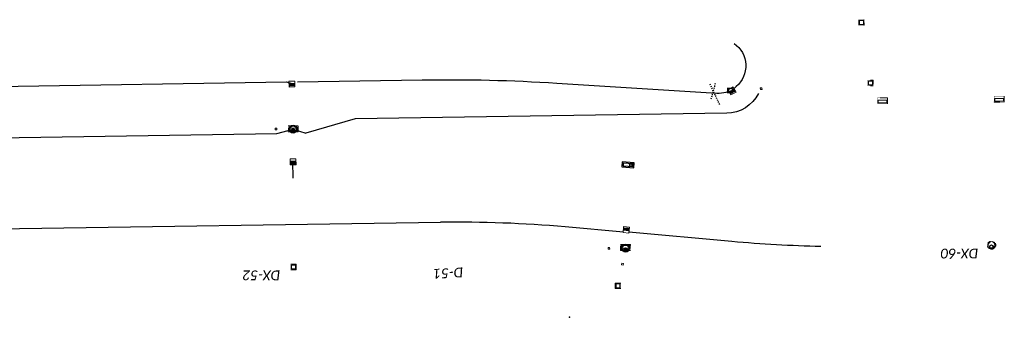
# Model space of a CAD drawing. Header units: feet. Extents: x 2474698 to 2485266, y 499169 to 501466.
# Tile 11 of 19: x 2479309 to 2479904, y 500014 to 500194. Entities that reach past the tile are written whole.
import ezdxf
from ezdxf.enums import TextEntityAlignment as Align

# ---------------------------------------------------------------- set-up
doc = ezdxf.new("R2010")
doc.units = ezdxf.units.FT
doc.header["$MEASUREMENT"] = 0
for name, pattern in [('OhDOT_USTN2', [0.11, 0.069, -0.041]), ('OhDOT_USTN5', [0.11, 0.055, -0.055]), ('underdrainpr', [0])]:
    doc.linetypes.add(name, pattern=pattern)
for name, color, linetype in [('DR_P_Cells', 151, 'Continuous'), ('DR_P_Storm_Sewer', 151, 'Continuous'), ('DR_P_Text', 7, 'Continuous'), ('DR_P_Underdrain', 6, 'underdrainpr'), ('DR_X_Cells', 151, 'OhDOT_USTN2'), ('DR_X_Storm_Sewer', 151, 'OhDOT_USTN5')]:
    doc.layers.add(name, color=color, linetype=linetype)
doc.layers.add('DR_P_GenericNode', color=151, linetype='Continuous', lineweight=0)
doc.styles.add('P_Slanted-Normal LS 0.50', font='calibrii.ttf', dxfattribs={"height": 0.14})
doc.styles.add('Style-Calibri IF', font='calibrii.ttf')

# ---------------------------------------------------------------- blocks, each defined once
blk = doc.blocks.new('MH-3-048Base-X-Plan_69')
at = {"layer": 'DR_X_Cells'}
for radius in [2.42, 2]:
    blk.add_circle((0, 0), radius, dxfattribs=at)
at = {"layer": 'DR_X_Cells', "linetype": 'Continuous'}
blk.add_circle((0, -0.86), 0.99, dxfattribs=at)
blk = doc.blocks.new('CB-3-X-Plan_34')
at = {"layer": 'DR_X_Cells', "color": 151, "lineweight": 13, "flags": 128}
blk.add_lwpolyline([(2.08, 3.04), (2.08, -3.04), (-1.5, -3.04), (-1.5, 3.04)], close=True, dxfattribs=at)
at = {"layer": 'DR_X_Cells', "color": 151, "linetype": 'Continuous', "lineweight": 0, "flags": 128}
blk.add_lwpolyline([(1.47, 2.6), (1.47, -2.6), (-0.08, -2.6), (-0.08, 2.6)], close=True, dxfattribs=at)
blk = doc.blocks.new('CB-3-X-Plan_35')
at = {"layer": 'DR_X_Cells', "color": 151, "lineweight": 13, "flags": 128}
blk.add_lwpolyline([(2.08, 3.04), (2.08, -3.04), (-1.5, -3.04), (-1.5, 3.04)], close=True, dxfattribs=at)
at = {"layer": 'DR_X_Cells', "color": 151, "linetype": 'Continuous', "lineweight": 0, "flags": 128}
blk.add_lwpolyline([(1.47, 2.6), (1.47, -2.6), (-0.08, -2.6), (-0.08, 2.6)], close=True, dxfattribs=at)
blk = doc.blocks.new('CB-3-X-Plan_36')
at = {"layer": 'DR_X_Cells', "color": 151, "lineweight": 13, "flags": 128}
blk.add_lwpolyline([(2.08, 3.04), (2.08, -3.04), (-1.5, -3.04), (-1.5, 3.04)], close=True, dxfattribs=at)
at = {"layer": 'DR_X_Cells', "color": 151, "linetype": 'Continuous', "lineweight": 0, "flags": 128}
blk.add_lwpolyline([(1.47, 2.6), (1.47, -2.6), (-0.08, -2.6), (-0.08, 2.6)], close=True, dxfattribs=at)
blk = doc.blocks.new('CB-3-X-Plan_47')
at = {"layer": 'DR_X_Cells', "color": 151, "lineweight": 13, "flags": 128}
blk.add_lwpolyline([(2.08, 3.04), (2.08, -3.04), (-1.5, -3.04), (-1.5, 3.04)], close=True, dxfattribs=at)
at = {"layer": 'DR_X_Cells', "color": 151, "linetype": 'Continuous', "lineweight": 0, "flags": 128}
blk.add_lwpolyline([(1.47, 2.6), (1.47, -2.6), (-0.08, -2.6), (-0.08, 2.6)], close=True, dxfattribs=at)
blk = doc.blocks.new('CB-2-2B-X-Plan_40')
at = {"layer": 'DR_X_Cells', "color": 151, "lineweight": 0, "flags": 128}
blk.add_lwpolyline([(1.67, 1.67), (1.67, -1.67), (-1.67, -1.67), (-1.67, 1.67)], close=True, dxfattribs=at)
at = {"layer": 'DR_X_Cells', "color": 151, "linetype": 'Continuous', "lineweight": 0, "flags": 128}
blk.add_lwpolyline([(1.15, 1.15), (1.15, -1.15), (-1.15, -1.15), (-1.15, 1.15)], close=True, dxfattribs=at)
blk = doc.blocks.new('CB-2-2B-X-Plan_41')
at = {"layer": 'DR_X_Cells', "color": 151, "lineweight": 0, "flags": 128}
blk.add_lwpolyline([(1.67, 1.67), (1.67, -1.67), (-1.67, -1.67), (-1.67, 1.67)], close=True, dxfattribs=at)
at = {"layer": 'DR_X_Cells', "color": 151, "linetype": 'Continuous', "lineweight": 0, "flags": 128}
blk.add_lwpolyline([(1.15, 1.15), (1.15, -1.15), (-1.15, -1.15), (-1.15, 1.15)], close=True, dxfattribs=at)
blk = doc.blocks.new('CB-2-2B-X-Plan_42')
at = {"layer": 'DR_X_Cells', "color": 151, "lineweight": 0, "flags": 128}
blk.add_lwpolyline([(1.67, 1.67), (1.67, -1.67), (-1.67, -1.67), (-1.67, 1.67)], close=True, dxfattribs=at)
at = {"layer": 'DR_X_Cells', "color": 151, "linetype": 'Continuous', "lineweight": 0, "flags": 128}
blk.add_lwpolyline([(1.15, 1.15), (1.15, -1.15), (-1.15, -1.15), (-1.15, 1.15)], close=True, dxfattribs=at)
blk = doc.blocks.new('CB-2-2B-X-Plan_60')
at = {"layer": 'DR_X_Cells', "color": 151, "lineweight": 0, "flags": 128}
blk.add_lwpolyline([(1.67, 1.67), (1.67, -1.67), (-1.67, -1.67), (-1.67, 1.67)], close=True, dxfattribs=at)
at = {"layer": 'DR_X_Cells', "color": 151, "linetype": 'Continuous', "lineweight": 0, "flags": 128}
blk.add_lwpolyline([(1.15, 1.15), (1.15, -1.15), (-1.15, -1.15), (-1.15, 1.15)], close=True, dxfattribs=at)
blk = doc.blocks.new('CB-2-2B-X-Plan_61')
at = {"layer": 'DR_X_Cells', "color": 151, "lineweight": 0, "flags": 128}
blk.add_lwpolyline([(1.67, 1.67), (1.67, -1.67), (-1.67, -1.67), (-1.67, 1.67)], close=True, dxfattribs=at)
at = {"layer": 'DR_X_Cells', "color": 151, "linetype": 'Continuous', "lineweight": 0, "flags": 128}
blk.add_lwpolyline([(1.15, 1.15), (1.15, -1.15), (-1.15, -1.15), (-1.15, 1.15)], close=True, dxfattribs=at)
blk = doc.blocks.new('CB-3A-P-Plan_3')
at = {"layer": 'DR_P_Cells', "color": 151, "linetype": 'Continuous', "lineweight": 13, "flags": 128}
blk.add_lwpolyline([(2.11, 1.75), (2.11, -1.75), (-1.47, -1.75), (-1.47, 1.75)], close=True, dxfattribs=at)
at = {"layer": 'DR_P_Cells', "color": 151, "linetype": 'Continuous', "lineweight": 0, "flags": 128}
blk.add_lwpolyline([(1.47, 1.32), (1.47, -1.31), (-0.08, -1.31), (-0.08, 1.32)], close=True, dxfattribs=at)
at = {"layer": 'DR_P_Cells', "color": 151, "linetype": 'Continuous', "lineweight": 0}
blk.add_solid([(1.47, 1.32), (1.47, -1.31), (-0.08, 1.32), (-0.08, -1.31)], dxfattribs=at)
at = {"layer": 'DR_P_Underdrain', "style": 'P_Slanted-Normal LS 0.50'}
for tag, flags in [('AbsOffset', 1), ('Offset', 1), ('OffsetSide', 1), ('Grate_Rim_Elevation', 1), ('Conduit1Size', 1), ('Conduit1Invert', 1), ('Conduit1Angle', 1), ('Conduit1Direction', 1), ('Conduit2Angle', 1), ('Conduit2Direction', 1), ('Conduit3Angle', 1), ('Conduit3Direction', 1), ('Conduit4Angle', 1), ('Conduit5Angle', 1), ('Conduit4Direction', 1), ('Conduit5Direction', 1), ('OutgoingConduitSize', 1), ('OutgoingConduitAngle', 1), ('OutgoingConduitDirection', 1), ('Conduit2Invert', 1), ('Conduit3Invert', 1), ('Conduit4Invert', 1), ('Conduit5Invert', 1), ('Conduit2Size', 1), ('Conduit3Size', 1), ('Conduit4Size', 1), ('Conduit5Size', 1), ('OutgoingConduitLabel', 1), ('Conduit1Label', 1), ('Conduit2Label', 1), ('Conduit3Label', 1), ('Conduit4Label', 1), ('Conduit5Label', 1), ('Conduit1Type', 1), ('Conduit2Type', 1), ('Conduit3Type', 1), ('Conduit4Type', 1), ('Conduit5Type', 1), ('OutgoingConduitType', 1), ('OutgoingConduitInvert', 1), ('TypeLabel', 1), ('Conduit1isExisting', 1), ('Conduit1Prefix', 1), ('Conduit1Prefix_Size', 3), ('Conduit2Prefix_Size', 3), ('Conduit2Prefix', 1), ('Conduit2isExisting', 1), ('Conduit3Prefix_Size', 3), ('Conduit3Prefix', 1), ('Conduit3isExisting', 1), ('Conduit4Prefix_Size', 3), ('Conduit4Prefix', 1), ('Conduit4isExisting', 1), ('Conduit5Prefix_Size', 3), ('Conduit5Prefix', 1), ('Conduit5isExisting', 1), ('OutgoingConduitPrefix_Size', 3), ('OutgoingConduitPrefix', 1), ('OutgoingConduitisExisting', 1), ('Type', 1), ('Station', 1), ('Existing_Action_Label', 1), ('Prefix', 1), ('Prefix_Type', 3), ('BaselineName', 1), ('isExisting', 1), ('FeatureName', 3)]:
    blk.add_attdef(tag, (448915.13, -2489260.81), '', height=0.14, dxfattribs=dict(at, flags=flags))
blk = doc.blocks.new('MH-3-048Base-P-Plan_8')
at = {"layer": 'DR_P_Cells', "linetype": 'Continuous'}
h = blk.add_hatch(color=151, dxfattribs=at)
edge = h.paths.add_edge_path()
edge.add_arc((0, -0.8583), 0.9896, 0, 360)
for centre, radius in [((0, 0), 2.4167), ((0, 0), 2), ((0, -0.8583), 0.9896)]:
    blk.add_circle(centre, radius, dxfattribs=at)
at = {"layer": 'DR_P_Underdrain', "style": 'P_Slanted-Normal LS 0.50'}
for tag, flags in [('AbsOffset', 1), ('TypeLabel', 1), ('Type', 1), ('Station', 1), ('Offset', 1), ('OffsetSide', 1), ('Conduit1Prefix', 1), ('Conduit1Prefix_Size', 3), ('Conduit2Prefix_Size', 3), ('Conduit2Prefix', 1), ('Conduit3Prefix_Size', 3), ('Conduit3Prefix', 1), ('Conduit4Prefix_Size', 3), ('Conduit4Prefix', 1), ('Conduit5Prefix_Size', 3), ('Conduit5Prefix', 1), ('OutgoingConduitPrefix_Size', 3), ('OutgoingConduitPrefix', 1), ('Grate_Rim_Elevation', 1), ('Conduit1Size', 1), ('Conduit1Invert', 1), ('Conduit1Angle', 1), ('Conduit1Direction', 1), ('Conduit2Angle', 1), ('Conduit2Direction', 1), ('Conduit3Angle', 1), ('Conduit3Direction', 1), ('Conduit4Angle', 1), ('Conduit5Angle', 1), ('Conduit4Direction', 1), ('Conduit5Direction', 1), ('OutgoingConduitSize', 1), ('OutgoingConduitAngle', 1), ('OutgoingConduitDirection', 1), ('Conduit2Invert', 1), ('Conduit3Invert', 1), ('Conduit4Invert', 1), ('Conduit5Invert', 1), ('Conduit2Size', 1), ('Conduit3Size', 1), ('Conduit4Size', 1), ('Conduit5Size', 1), ('OutgoingConduitLabel', 1), ('Conduit1Label', 1), ('Conduit2Label', 1), ('Conduit3Label', 1), ('Conduit4Label', 1), ('Conduit5Label', 1), ('Conduit1Type', 1), ('Conduit2Type', 1), ('Conduit3Type', 1), ('Conduit4Type', 1), ('Conduit5Type', 1), ('OutgoingConduitType', 1), ('OutgoingConduitInvert', 1), ('Conduit1isExisting', 1), ('Conduit2isExisting', 1), ('Conduit3isExisting', 1), ('Conduit4isExisting', 1), ('Conduit5isExisting', 1), ('OutgoingConduitisExisting', 1), ('isExisting', 1), ('Prefix', 1), ('Prefix_Type', 3), ('Existing_Action_Label', 1), ('BaselineName', 1), ('FeatureName', 3)]:
    blk.add_attdef(tag, (-2479675.3369, -500055.5768), '', height=0.14, dxfattribs=dict(at, flags=flags))
blk = doc.blocks.new('CB-3A-P-Plan_4')
at = {"layer": 'DR_P_Cells', "color": 151, "linetype": 'Continuous', "lineweight": 13, "flags": 128}
blk.add_lwpolyline([(2.11, 1.75), (2.11, -1.75), (-1.47, -1.75), (-1.47, 1.75)], close=True, dxfattribs=at)
at = {"layer": 'DR_P_Cells', "color": 151, "linetype": 'Continuous', "lineweight": 0, "flags": 128}
blk.add_lwpolyline([(1.47, 1.32), (1.47, -1.31), (-0.08, -1.31), (-0.08, 1.32)], close=True, dxfattribs=at)
at = {"layer": 'DR_P_Cells', "color": 151, "linetype": 'Continuous', "lineweight": 0}
blk.add_solid([(1.47, 1.32), (1.47, -1.31), (-0.08, 1.32), (-0.08, -1.31)], dxfattribs=at)
at = {"layer": 'DR_P_Underdrain', "style": 'P_Slanted-Normal LS 0.50'}
for tag, flags in [('AbsOffset', 1), ('Offset', 1), ('OffsetSide', 1), ('Conduit1Prefix', 1), ('Conduit1Prefix_Size', 3), ('Conduit2Prefix_Size', 3), ('Conduit2Prefix', 1), ('Conduit3Prefix_Size', 3), ('Conduit3Prefix', 1), ('Conduit4Prefix_Size', 3), ('Conduit4Prefix', 1), ('Conduit5Prefix_Size', 3), ('Conduit5Prefix', 1), ('OutgoingConduitPrefix_Size', 3), ('OutgoingConduitPrefix', 1), ('Grate_Rim_Elevation', 1), ('Conduit1Size', 1), ('Conduit1Invert', 1), ('Conduit1Angle', 1), ('Conduit1Direction', 1), ('Conduit2Angle', 1), ('Conduit2Direction', 1), ('Conduit3Angle', 1), ('Conduit3Direction', 1), ('Conduit4Angle', 1), ('Conduit5Angle', 1), ('Conduit4Direction', 1), ('Conduit5Direction', 1), ('OutgoingConduitSize', 1), ('OutgoingConduitAngle', 1), ('OutgoingConduitDirection', 1), ('Conduit2Invert', 1), ('Conduit3Invert', 1), ('Conduit4Invert', 1), ('Conduit5Invert', 1), ('Conduit2Size', 1), ('Conduit3Size', 1), ('Conduit4Size', 1), ('Conduit5Size', 1), ('OutgoingConduitLabel', 1), ('Conduit1Label', 1), ('Conduit2Label', 1), ('Conduit3Label', 1), ('Conduit4Label', 1), ('Conduit5Label', 1), ('Conduit1Type', 1), ('Conduit2Type', 1), ('Conduit3Type', 1), ('Conduit4Type', 1), ('Conduit5Type', 1), ('OutgoingConduitType', 1), ('OutgoingConduitInvert', 1), ('TypeLabel', 1), ('Station', 1), ('Conduit1isExisting', 1), ('Conduit2isExisting', 1), ('Conduit3isExisting', 1), ('Conduit4isExisting', 1), ('Conduit5isExisting', 1), ('OutgoingConduitisExisting', 1), ('Type', 1), ('Prefix', 1), ('Prefix_Type', 3), ('Existing_Action_Label', 1), ('isExisting', 1), ('BaselineName', 1), ('FeatureName', 3)]:
    blk.add_attdef(tag, (-696532.88, 2431809.97), '', height=0.14, dxfattribs=dict(at, flags=flags))
blk = doc.blocks.new('GenericNode-P-Plan_12')
at = {"layer": 'DR_P_GenericNode', "flags": 128}
blk.add_lwpolyline([(-0.5, 0.5), (0.5, 0.5), (0.5, -0.5), (-0.5, -0.5)], close=True, dxfattribs=at)
blk = doc.blocks.new('GenericNode-P-Plan_13')
at = {"layer": 'DR_P_GenericNode', "flags": 128}
blk.add_lwpolyline([(-0.5, 0.5), (0.5, 0.5), (0.5, -0.5), (-0.5, -0.5)], close=True, dxfattribs=at)
blk = doc.blocks.new('CB-3A-P-Plan_5')
at = {"layer": 'DR_P_Cells', "color": 151, "linetype": 'Continuous', "lineweight": 13, "flags": 128}
blk.add_lwpolyline([(2.11, 1.75), (2.11, -1.75), (-1.47, -1.75), (-1.47, 1.75)], close=True, dxfattribs=at)
at = {"layer": 'DR_P_Cells', "color": 151, "linetype": 'Continuous', "lineweight": 0, "flags": 128}
blk.add_lwpolyline([(1.47, 1.32), (1.47, -1.31), (-0.08, -1.31), (-0.08, 1.32)], close=True, dxfattribs=at)
at = {"layer": 'DR_P_Cells', "color": 151, "linetype": 'Continuous', "lineweight": 0}
blk.add_solid([(1.47, 1.32), (1.47, -1.31), (-0.08, 1.32), (-0.08, -1.31)], dxfattribs=at)
at = {"layer": 'DR_P_Underdrain', "style": 'P_Slanted-Normal LS 0.50'}
for tag, flags in [('AbsOffset', 1), ('Offset', 1), ('OffsetSide', 1), ('Grate_Rim_Elevation', 1), ('Conduit1Size', 1), ('Conduit1Invert', 1), ('Conduit1Angle', 1), ('Conduit1Direction', 1), ('Conduit2Angle', 1), ('Conduit2Direction', 1), ('Conduit3Angle', 1), ('Conduit3Direction', 1), ('Conduit4Angle', 1), ('Conduit5Angle', 1), ('Conduit4Direction', 1), ('Conduit5Direction', 1), ('OutgoingConduitSize', 1), ('OutgoingConduitAngle', 1), ('OutgoingConduitDirection', 1), ('Conduit2Invert', 1), ('Conduit3Invert', 1), ('Conduit4Invert', 1), ('Conduit5Invert', 1), ('Conduit2Size', 1), ('Conduit3Size', 1), ('Conduit4Size', 1), ('Conduit5Size', 1), ('OutgoingConduitLabel', 1), ('Conduit1Label', 1), ('Conduit2Label', 1), ('Conduit3Label', 1), ('Conduit4Label', 1), ('Conduit5Label', 1), ('Conduit1Type', 1), ('Conduit2Type', 1), ('Conduit3Type', 1), ('Conduit4Type', 1), ('Conduit5Type', 1), ('OutgoingConduitType', 1), ('OutgoingConduitInvert', 1), ('TypeLabel', 1), ('Station', 1), ('Conduit1isExisting', 1), ('Conduit1Prefix', 1), ('Conduit1Prefix_Size', 3), ('Conduit2Prefix_Size', 3), ('Conduit2Prefix', 1), ('Conduit2isExisting', 1), ('Conduit3Prefix_Size', 3), ('Conduit3Prefix', 1), ('Conduit3isExisting', 1), ('Conduit4Prefix_Size', 3), ('Conduit4Prefix', 1), ('Conduit4isExisting', 1), ('Conduit5Prefix_Size', 3), ('Conduit5Prefix', 1), ('Conduit5isExisting', 1), ('OutgoingConduitPrefix_Size', 3), ('OutgoingConduitPrefix', 1), ('OutgoingConduitisExisting', 1), ('Type', 1), ('Existing_Action_Label', 1), ('isExisting', 1), ('Prefix', 1), ('Prefix_Type', 3), ('BaselineName', 1), ('FeatureName', 3)]:
    blk.add_attdef(tag, (-710287.71, -2427910.74), '', height=0.14, dxfattribs=dict(at, flags=flags))
blk = doc.blocks.new('GenericNode-P-Plan_21')
at = {"layer": 'DR_P_GenericNode', "flags": 128}
blk.add_lwpolyline([(-0.5, 0.5), (0.5, 0.5), (0.5, -0.5), (-0.5, -0.5)], close=True, dxfattribs=at)
blk = doc.blocks.new('MH-3-048Base-P-Plan_13')
at = {"layer": 'DR_P_Cells', "linetype": 'Continuous'}
h = blk.add_hatch(color=151, dxfattribs=at)
edge = h.paths.add_edge_path()
edge.add_arc((0, -0.86), 0.99, 0, 360)
for centre, radius in [((0, 0), 2.42), ((0, 0), 2), ((0, -0.86), 0.99)]:
    blk.add_circle(centre, radius, dxfattribs=at)
at = {"layer": 'DR_P_Underdrain', "style": 'P_Slanted-Normal LS 0.50'}
for tag, flags in [('AbsOffset', 1), ('TypeLabel', 1), ('Type', 1), ('Offset', 1), ('OffsetSide', 1), ('Grate_Rim_Elevation', 1), ('Conduit1Size', 1), ('Conduit1Invert', 1), ('Conduit1Angle', 1), ('Conduit1Direction', 1), ('Conduit2Angle', 1), ('Conduit2Direction', 1), ('Conduit3Angle', 1), ('Conduit3Direction', 1), ('Conduit4Angle', 1), ('Conduit5Angle', 1), ('Conduit4Direction', 1), ('Conduit5Direction', 1), ('OutgoingConduitSize', 1), ('OutgoingConduitAngle', 1), ('OutgoingConduitDirection', 1), ('Conduit2Invert', 1), ('Conduit3Invert', 1), ('Conduit4Invert', 1), ('Conduit5Invert', 1), ('Conduit2Size', 1), ('Conduit3Size', 1), ('Conduit4Size', 1), ('Conduit5Size', 1), ('OutgoingConduitLabel', 1), ('Conduit1Label', 1), ('Conduit2Label', 1), ('Conduit3Label', 1), ('Conduit4Label', 1), ('Conduit5Label', 1), ('Conduit1Type', 1), ('Conduit2Type', 1), ('Conduit3Type', 1), ('Conduit4Type', 1), ('Conduit5Type', 1), ('OutgoingConduitType', 1), ('OutgoingConduitInvert', 1), ('Station', 1), ('isExisting', 1), ('Conduit1isExisting', 1), ('Conduit1Prefix', 1), ('Conduit1Prefix_Size', 3), ('Conduit2Prefix_Size', 3), ('Conduit2Prefix', 1), ('Conduit2isExisting', 1), ('Conduit3Prefix_Size', 3), ('Conduit3Prefix', 1), ('Conduit3isExisting', 1), ('Conduit4Prefix_Size', 3), ('Conduit4Prefix', 1), ('Conduit4isExisting', 1), ('Conduit5Prefix_Size', 3), ('Conduit5Prefix', 1), ('Conduit5isExisting', 1), ('OutgoingConduitPrefix_Size', 3), ('OutgoingConduitPrefix', 1), ('OutgoingConduitisExisting', 1), ('Existing_Action_Label', 1), ('Prefix', 1), ('Prefix_Type', 3), ('BaselineName', 1), ('FeatureName', 3)]:
    blk.add_attdef(tag, (-2479474.23, -500127.5), '', height=0.14, dxfattribs=dict(at, flags=flags))
blk = doc.blocks.new('CB-3A-P-Plan_12')
at = {"layer": 'DR_P_Cells', "color": 151, "linetype": 'Continuous', "lineweight": 13, "flags": 128}
blk.add_lwpolyline([(2.11, 1.75), (2.11, -1.75), (-1.47, -1.75), (-1.47, 1.75)], close=True, dxfattribs=at)
at = {"layer": 'DR_P_Cells', "color": 151, "linetype": 'Continuous', "lineweight": 0, "flags": 128}
blk.add_lwpolyline([(1.47, 1.32), (1.47, -1.31), (-0.08, -1.31), (-0.08, 1.32)], close=True, dxfattribs=at)
at = {"layer": 'DR_P_Cells', "color": 151, "linetype": 'Continuous', "lineweight": 0}
blk.add_solid([(1.47, 1.32), (1.47, -1.31), (-0.08, 1.32), (-0.08, -1.31)], dxfattribs=at)
blk = doc.blocks.new('GenericNode-P-Plan_24')
at = {"layer": 'DR_P_GenericNode', "flags": 128}
blk.add_lwpolyline([(-0.5, 0.5), (0.5, 0.5), (0.5, -0.5), (-0.5, -0.5)], close=True, dxfattribs=at)
blk = doc.blocks.new('I-2-06-MHR-P-Plan')
at = {"layer": 'DR_P_Cells', "flags": 128}
for points in [[(-3, 3.67), (-3, -3.67), (0, -3.67), (0, 3.67)], [(-2.33, 3), (-2.33, -3), (-0.67, -3), (-0.67, 3)]]:
    blk.add_lwpolyline(points, close=True, dxfattribs=at)
at = {"layer": 'DR_P_Cells'}
blk.add_circle((-1.5, 1.67), 0.75, dxfattribs=at)

msp = doc.modelspace()

# ---------------------------------------------------------------- linework, layer by layer
at = {"layer": 'DR_P_Storm_Sewer', "ltscale": 12}
msp.add_line((2479474.34, 500097.88), (2479474.06, 500107.88), dxfattribs=at)
at = {"layer": 'DR_P_Underdrain'}
for p, q in [((2478934.43, 500147.7), (2479470.23, 500155.96)), ((2479470.23, 500155.96), (2479473.56, 500155.11)), ((2479476.92, 500156.07), (2479552.38, 500157.23)), ((2479633.68, 500155.31), (2479730.44, 500149.25)), ((2479736.14, 500149.89), (2479739.57, 500150.83)), ((2479742.22, 500153.19), (2479739.57, 500150.83)), ((2479511.89, 500133.6), (2479481.89, 500125.12)), ((2479736.45, 500137.07), (2479511.89, 500133.6)), ((2479464.43, 500124.78), (2479474.23, 500127.5)), ((2478922.78, 500116.51), (2479464.38, 500124.87)), ((2479110.38, 500064.38), (2479563.37, 500071.34)), ((2479638.8, 500068.56), (2479674.16, 500065.39)), ((2479739.64, 500059.53), (2479677.19, 500065.12))]:
    msp.add_line(p, q, dxfattribs=at)
at = {"layer": 'DR_P_Underdrain', "ltscale": 12}
msp.add_line((2479474.23, 500127.5), (2479481.89, 500125.12), dxfattribs=at)
at = {"layer": 'DR_P_Underdrain', "extrusion": (0, 0, -1)}
for centre, radius, start, end in [((-2479731.48, 500165.72), 16.5, 124.988, 229.3852), ((-2479568.47, 499114.86), 1042.5, 89.11596, 93.58644), ((-2479736.11, 500159.07), 22, 206.99702, 269.11596), ((-2479574.47, 499349.43), 722, 89.11926, 95.11174), ((-2479811.72, 500865.32), 809, 271.29579, 275.11174)]:
    msp.add_arc(centre, radius, start, end, dxfattribs=at)
at = {"layer": 'DR_P_Underdrain'}
msp.add_arc((2479731.48, 500165.72), 16.5, 266.41356, 286.41254, dxfattribs=at)
msp.add_point((2479641.37, 500013.75), dxfattribs=at)
at = {"layer": 'DR_X_Storm_Sewer', "color": 40, "ltscale": 12}
for p, q in [((2479726.25, 500154.9), (2479732.1, 500142.14)), ((2479729.53, 500155.02), (2479726.89, 500145.53))]:
    msp.add_line(p, q, dxfattribs=at)

# ---------------------------------------------------------------- block references
at = {"layer": 'DR_P_Cells', "color": 151, "linetype": 'Continuous', "lineweight": 0}
for name, p, rotation in [('CB-3A-P-Plan_3', (2479473.56, 500155.03), 271.1816795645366), ('CB-3A-P-Plan_5', (2479739.57, 500150.83), 297.7101672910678), ('CB-3A-P-Plan_12', (2479474.28, 500108.01), 270.805914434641), ('CB-3A-P-Plan_4', (2479675.68, 500066.29), 85.41861315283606)]:
    msp.add_blockref(name, p, dxfattribs=dict(at, rotation=rotation))
at = {"layer": 'DR_P_Cells', "linetype": 'Continuous'}
for name, p in [('MH-3-048Base-P-Plan_13', (2479474.23, 500127.5)), ('MH-3-048Base-P-Plan_8', (2479675.34, 500055.58))]:
    msp.add_blockref(name, p, dxfattribs=at)
at = {"layer": 'DR_P_Cells', "rotation": 265.4299265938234}
msp.add_blockref('I-2-06-MHR-P-Plan', (2479676.7, 500104.43), dxfattribs=at)
at = {"layer": 'DR_P_GenericNode'}
for name, p, rotation in [('GenericNode-P-Plan_21', (2479757.32, 500151.95), 3.013051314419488), ('GenericNode-P-Plan_24', (2479463.95, 500127.53), 359.5043159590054), ('GenericNode-P-Plan_13', (2479665.22, 500055.41), 3.399787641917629), ('GenericNode-P-Plan_12', (2479673.4, 500045.78), 257.7863220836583)]:
    msp.add_blockref(name, p, dxfattribs=dict(at, rotation=rotation))
at = {"layer": 'DR_X_Cells', "color": 151, "lineweight": 0}
for name, p in [('CB-2-2B-X-Plan_41', (2479817.98, 500191.95)), ('CB-2-2B-X-Plan_42', (2479823.41, 500155.38)), ('CB-2-2B-X-Plan_40', (2479738.6, 500150.83)), ('CB-2-2B-X-Plan_60', (2479474.48, 500044.14)), ('CB-2-2B-X-Plan_61', (2479670.79, 500032.73))]:
    msp.add_blockref(name, p, dxfattribs=at)
at = {"layer": 'DR_X_Cells', "color": 151, "lineweight": 13}
for name, p, rotation in [('CB-3-X-Plan_35', (2479830.67, 500144.91), 270.1578496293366), ('CB-3-X-Plan_36', (2479901.29, 500145.93), 269.9481318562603), ('CB-3-X-Plan_34', (2479474.23, 500128), 269.9655383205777), ('CB-3-X-Plan_47', (2479675.34, 500055.58), 90.02411030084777)]:
    msp.add_blockref(name, p, dxfattribs=dict(at, rotation=rotation))
at = {"layer": 'DR_X_Cells'}
msp.add_blockref('MH-3-048Base-X-Plan_69', (2479896.58, 500057.32), dxfattribs=at)

# ---------------------------------------------------------------- texts
at = {"layer": 'DR_P_Text', "linetype": 'Continuous', "lineweight": 0, "style": 'Style-Calibri IF'}
for s, rotation, p in [('DX-60', 180, (2479888.58, 500049.32)), ('DX-52', 180, (2479466.48, 500036.14)), ('D-51', 183.32068, (2479577.29, 500038.02))]:
    msp.add_text(s, height=5.905, rotation=rotation, dxfattribs=at).set_placement(p, align=Align.TOP_LEFT)

doc.saveas('drawing.dxf')
